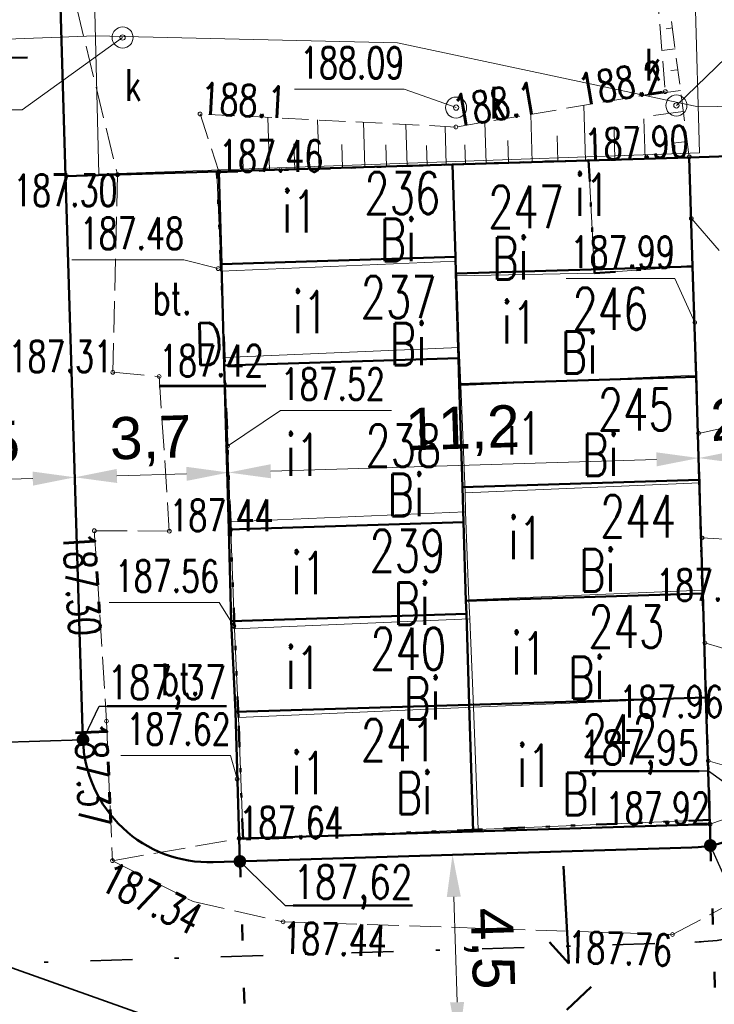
# Model space of a CAD drawing. Header units: metres. Extents: x 0 to 7425707, y -302 to 5720571.
# Tile 33 of 50: x 7425337 to 7425353, y 5720464 to 5720487. Entities that reach past the tile are written whole.
import ezdxf
from ezdxf import colors
from ezdxf.entities.mleader import LeaderData, LeaderLine
from ezdxf.enums import TextEntityAlignment as Align
from ezdxf.math import Vec2, Vec3

# ---------------------------------------------------------------- set-up
doc = ezdxf.new("R2010")
doc.units = ezdxf.units.M
doc.header["$LTSCALE"] = 0.5
doc.header["$PDMODE"] = 33
doc.header["$PDSIZE"] = 0.3
for name, pattern in [('1', [0]), ('13', [4, 1, -1, 0, -1, 0, -1]), ('1_1', [0]), ('1_12', [3, 1, -1, 0, -1]), ('1_EGBU_A', [0]), ('1_OTKJ', [2, 1.5, -0.5]), ('1_OTKU', [2, 1.5, -0.5]), ('1_OTRK', [1.75, 1.25, -0.5]), ('1_OTRKG', [1.75, 1.25, -0.5]), ('1_SUKP', [0]), ('1_SUPK', [0]), ('EGBB02', [2, 0.5, -1.5])]:
    doc.linetypes.add(name, pattern=pattern)
doc.layers.get('0').update_dxf_attribs({"color": 250, "linetype": 'CONTINUOUS', "lineweight": 100})
doc.layers.get('Defpoints').update_dxf_attribs({"linetype": 'CONTINUOUS'})
for name, color, linetype, lineweight in [('DZIALKI_L_0', 7, '1', 18), ('EGBB_E_T_0', 7, 'CONTINUOUS', 25), ('EGBB_L_0', 7, '1_EGBU_A', 50), ('granica_PD', 6, '13', 50), ('H_WJAZDY_GARAZ_T_0', 7, 'CONTINUOUS', 18), ('kraweznik', 1, '1', 50), ('nawierzchnie', 1, '1', 50), ('NUMERY_DZIALEK_T_0', 7, 'CONTINUOUS', 18), ('OTK_E_T_3', 7, 'CONTINUOUS', 0), ('OTK_L_0', 7, '1_OTKJ', 18), ('OTK_L_4', 7, '1_OTKU', 18), ('OTR_L_1', 7, '1_OTRK', 18), ('OTR_L_1_L_0', 7, '1_1', 18), ('OTR_T_0', 7, 'CONTINUOUS', 18), ('OTR_T_1', 7, 'CONTINUOUS', 18), ('SUP_E_T_1', 7, 'CONTINUOUS', 0), ('SUP_L_1', 7, '1_SUPK', 18), ('SUP_T_4', 7, 'CONTINUOUS', 18)]:
    doc.layers.add(name, color=color, linetype=linetype, lineweight=lineweight)
for name, color, linetype, lineweight, true_color in [('NUMERY_UZYTKOW_T_0', 7, 'CONTINUOUS', 18, 0x008000), ('SUKP_L_0', 7, '1_SUKP', 18, 0x803300), ('SUKR_T_0', 7, 'CONTINUOUS', 18, 0x803300)]:
    doc.layers.add(name, color=color, linetype=linetype, lineweight=lineweight, true_color=true_color)
doc.styles.add('PZT_1_500', font='arial.ttf')
doc.styles.get("Standard").update_dxf_attribs({"font": 'Simplex.SHX', "width": 0.75})
doc.dimstyles.new('PZT_1_500', dxfattribs={"dimtxt": 1, "dimasz": 1, "dimexe": 1, "dimexo": 2, "dimgap": 0.2, "dimtad": 1, "dimdec": 1, "dimzin": 1, "dimtxsty": 'PZT_1_500', "dimcen": 2.5, "dimclrd": 3, "dimclre": 3, "dimclrt": 3, "dimazin": 0, "dimtfac": 1, "dimtdec": 1, "dimtmove": 0, "dimatfit": 3, "dimfxl": 1, "dimfxlon": 1, "dimlwd": 18, "dimlwe": 18, "dimarcsym": 0})
doc.dimstyles.get("Standard").update_dxf_attribs({"dimtxt": 1, "dimasz": 1, "dimexe": 1, "dimexo": 1, "dimgap": 1, "dimtad": 1, "dimtxsty": 'Standard', "dimcen": 2.5, "dimadec": 0, "dimazin": 0, "dimtfac": 1, "dimtmove": 0, "dimatfit": 3, "dimfxl": 1, "dimarcsym": 0})

# ---------------------------------------------------------------- blocks, each defined once
blk = doc.blocks.new('1_OTRS')
at = {"linetype": 'Continuous'}
blk.add_circle((0, 0), 0.045, dxfattribs=at)
blk = doc.blocks.new('1_OTRN')
at = {"linetype": 'Continuous'}
blk.add_circle((0, 0), 0.045, dxfattribs=at)
blk = doc.blocks.new('1_SUPS')
at = {"linetype": 'Continuous'}
blk.add_circle((0, 0), 0.0625, dxfattribs=at)
blk = doc.blocks.new('1_SUPW')
at = {"linetype": 'Continuous'}
blk.add_circle((0, 0), 0.25, dxfattribs=at)
blk = doc.blocks.new('*D863')
at = {"layer": 'Defpoints', "color": 0, "linetype": 'Continuous'}
for p in [(7425372.554, 5720507.935), (7425388.546, 5720507.922), (0, 0)]:
    blk.add_point(p, dxfattribs=at)
at = {"layer": 'kraweznik', "color": 0, "linetype": '1', "lineweight": -2}
for p, q in [((7425372.617, 5720507.935), (7425385.346, 5720507.935)), ((7425385.346, 5720507.935), (7425386.946, 5720507.922)), ((7425386.946, 5720507.922), (7425388.546, 5720507.922))]:
    blk.add_line(p, q, dxfattribs=at)
at = {"layer": 'kraweznik', "color": 0, "linetype": 'Continuous', "lineweight": 18, "insert": (7425391.278, 5720507.922), "char_height": 0.8, "attachment_point": 5}
blk.add_mtext('\\A1;5720507.94', dxfattribs=at)
blk = doc.blocks.new('*D862')
at = {"layer": 'Defpoints', "color": 0, "linetype": 'Continuous'}
for p in [(7425372.559, 5720507.933), (7425372.582, 5720499.481), (0, 0)]:
    blk.add_point(p, dxfattribs=at)
at = {"layer": 'kraweznik', "color": 0, "linetype": '1', "lineweight": -2}
for p, q in [((7425372.559, 5720507.87), (7425372.559, 5720502.681)), ((7425372.559, 5720502.681), (7425372.582, 5720501.081)), ((7425372.582, 5720501.081), (7425372.582, 5720499.481))]:
    blk.add_line(p, q, dxfattribs=at)
at = {"layer": 'kraweznik', "color": 0, "linetype": 'Continuous', "lineweight": 18, "insert": (7425372.582, 5720496.776), "char_height": 0.8, "attachment_point": 5, "rotation": 90}
blk.add_mtext('\\A1;7425372.56', dxfattribs=at)
blk = doc.blocks.new('*D857')
at = {"layer": 'Defpoints', "color": 0, "linetype": 'Continuous'}
for p in [(7425346.473, 5720546.48), (7425346.452, 5720522.385), (0, 0)]:
    blk.add_point(p, dxfattribs=at)
at = {"layer": 'kraweznik', "color": 0, "linetype": '1', "lineweight": -2}
for p, q in [((7425346.473, 5720544.88), (7425346.473, 5720546.48)), ((7425346.452, 5720543.28), (7425346.473, 5720544.88)), ((7425346.452, 5720522.448), (7425346.452, 5720543.28))]:
    blk.add_line(p, q, dxfattribs=at)
at = {"layer": 'kraweznik', "color": 0, "linetype": 'Continuous', "lineweight": 18, "insert": (7425346.473, 5720549.199), "char_height": 0.8, "attachment_point": 5, "rotation": 90}
blk.add_mtext('\\A1;7425346.45', dxfattribs=at)
blk = doc.blocks.new('*D860')
at = {"layer": 'Defpoints', "color": 0, "linetype": 'Continuous'}
for p in [(7425356.387, 5720540.25), (7425356.379, 5720516.89), (0, 0)]:
    blk.add_point(p, dxfattribs=at)
at = {"layer": 'kraweznik', "color": 0, "linetype": '1', "lineweight": -2}
for p, q in [((7425356.387, 5720538.65), (7425356.387, 5720540.25)), ((7425356.379, 5720537.05), (7425356.387, 5720538.65)), ((7425356.379, 5720516.952), (7425356.379, 5720537.05))]:
    blk.add_line(p, q, dxfattribs=at)
at = {"layer": 'kraweznik', "color": 0, "linetype": 'Continuous', "lineweight": 18, "insert": (7425356.387, 5720542.969), "char_height": 0.8, "attachment_point": 5, "rotation": 90}
blk.add_mtext('\\A1;7425356.38', dxfattribs=at)
blk = doc.blocks.new('*D861')
at = {"layer": 'Defpoints', "color": 0, "linetype": 'Continuous'}
for p in [(7425356.379, 5720516.89), (7425370.755, 5720516.917), (0, 0)]:
    blk.add_point(p, dxfattribs=at)
at = {"layer": 'kraweznik', "color": 0, "linetype": '1', "lineweight": -2}
for p, q in [((7425356.441, 5720516.89), (7425367.555, 5720516.89)), ((7425367.555, 5720516.89), (7425369.155, 5720516.917)), ((7425369.155, 5720516.917), (7425370.755, 5720516.917))]:
    blk.add_line(p, q, dxfattribs=at)
at = {"layer": 'kraweznik', "color": 0, "linetype": 'Continuous', "lineweight": 18, "insert": (7425373.402, 5720516.917), "char_height": 0.8, "attachment_point": 5}
blk.add_mtext('\\A1;5720516.89', dxfattribs=at)
blk = doc.blocks.new('*D864')
at = {"layer": 'Defpoints', "color": 0, "linetype": 'Continuous'}
for p in [(7425346.452, 5720522.385), (7425363.296, 5720522.396), (0, 0)]:
    blk.add_point(p, dxfattribs=at)
at = {"layer": 'kraweznik', "color": 0, "linetype": '1', "lineweight": -2}
for p, q in [((7425346.514, 5720522.385), (7425360.096, 5720522.385)), ((7425360.096, 5720522.385), (7425361.696, 5720522.396)), ((7425361.696, 5720522.396), (7425363.296, 5720522.396))]:
    blk.add_line(p, q, dxfattribs=at)
at = {"layer": 'kraweznik', "color": 0, "linetype": 'Continuous', "lineweight": 18, "insert": (7425366, 5720522.396), "char_height": 0.8, "attachment_point": 5}
blk.add_mtext('\\A1;5720522.39', dxfattribs=at)
blk = doc.blocks.new('*D872')
at = {"layer": 'Defpoints', "color": 0, "linetype": 'Continuous'}
for p in [(7425357.967, 5720465.439), (7425376.737, 5720465.474), (0, 0)]:
    blk.add_point(p, dxfattribs=at)
at = {"layer": 'kraweznik', "color": 0, "linetype": '1', "lineweight": -2}
for p, q in [((7425358.029, 5720465.439), (7425373.537, 5720465.439)), ((7425373.537, 5720465.439), (7425375.137, 5720465.474)), ((7425375.137, 5720465.474), (7425376.737, 5720465.474))]:
    blk.add_line(p, q, dxfattribs=at)
at = {"layer": 'kraweznik', "color": 0, "linetype": 'Continuous', "lineweight": 18, "insert": (7425379.47, 5720465.474), "char_height": 0.8, "attachment_point": 5}
blk.add_mtext('\\A1;5720465.44', dxfattribs=at)
blk = doc.blocks.new('*D873')
at = {"layer": 'Defpoints', "color": 0, "linetype": 'Continuous'}
for p in [(7425357.967, 5720465.439), (7425357.974, 5720452.683), (0, 0)]:
    blk.add_point(p, dxfattribs=at)
at = {"layer": 'kraweznik', "color": 0, "linetype": '1', "lineweight": -2}
for p, q in [((7425357.967, 5720465.376), (7425357.967, 5720455.883)), ((7425357.967, 5720455.883), (7425357.974, 5720454.283)), ((7425357.974, 5720454.283), (7425357.974, 5720452.683))]:
    blk.add_line(p, q, dxfattribs=at)
at = {"layer": 'kraweznik', "color": 0, "linetype": 'Continuous', "lineweight": 18, "insert": (7425357.974, 5720449.964), "char_height": 0.8, "attachment_point": 5, "rotation": 90}
blk.add_mtext('\\A1;7425357.97', dxfattribs=at)
blk = doc.blocks.new('_Dot')
at = {"color": 0, "linetype": 'ByBlock', "lineweight": -2, "transparency": 16777216}
blk.add_line((-0.5, 0), (-1, 0), dxfattribs=at)
at = {"color": 0, "linetype": 'ByBlock', "transparency": 16777216, "const_width": 0.5}
blk.add_lwpolyline([(-0.25, 0, 1), (0.25, 0, 1)], format="xyb", close=True, dxfattribs=at)
blk = doc.blocks.new('*D936')
at = {"layer": 'Defpoints', "color": 0, "linetype": 'Continuous'}
for p in [(7425346.971, 5720467.351), (7425347.11, 5720462.853), (7425347.11, 5720462.853)]:
    blk.add_point(p, dxfattribs=at)
at = {"layer": 'kraweznik', "color": 3, "linetype": 'Continuous', "lineweight": 18}
for p, q in [((7425348.97, 5720467.412), (7425347.971, 5720467.381)), ((7425347.002, 5720466.351), (7425347.079, 5720463.852)), ((7425349.109, 5720462.914), (7425348.109, 5720462.884))]:
    blk.add_line(p, q, dxfattribs=at)
at = {"layer": 'kraweznik', "color": 3, "linetype": 'Continuous'}
for points in [[(7425347.168, 5720466.356), (7425346.835, 5720466.346), (7425346.971, 5720467.351)], [(7425346.912, 5720463.847), (7425347.246, 5720463.857), (7425347.11, 5720462.853)]]:
    blk.add_solid(points, dxfattribs=at)
at = {"layer": 'kraweznik', "color": 3, "linetype": 'Continuous', "insert": (7425347.839, 5720465.126), "char_height": 1, "attachment_point": 5, "rotation": 271.7678, "style": 'PZT_1_500'}
blk.add_mtext('4,5', dxfattribs=at)
blk = doc.blocks.new('*D939')
at = {"layer": 'Defpoints', "color": 0, "linetype": 'Continuous'}
for p in [(7425333.511, 5720476.17), (7425338.009, 5720476.308), (7425338.009, 5720476.308)]:
    blk.add_point(p, dxfattribs=at)
at = {"layer": 'kraweznik', "color": 3, "linetype": 'Continuous', "lineweight": 18}
for p, q in [((7425334.51, 5720476.2), (7425337.009, 5720476.278)), ((7425338.071, 5720474.309), (7425338.04, 5720475.309)), ((7425333.573, 5720474.171), (7425333.542, 5720475.17))]:
    blk.add_line(p, q, dxfattribs=at)
at = {"layer": 'kraweznik', "color": 3, "linetype": 'Continuous'}
for points in [[(7425337.014, 5720476.111), (7425337.004, 5720476.444), (7425338.009, 5720476.308)], [(7425334.505, 5720476.367), (7425334.516, 5720476.034), (7425333.511, 5720476.17)]]:
    blk.add_solid(points, dxfattribs=at)
at = {"layer": 'kraweznik', "color": 3, "linetype": 'Continuous', "insert": (7425335.735, 5720477.037), "char_height": 1, "attachment_point": 5, "rotation": 1.7678, "style": 'PZT_1_500'}
blk.add_mtext('4,5', dxfattribs=at)
blk = doc.blocks.new('*D940')
at = {"layer": 'Defpoints', "color": 0, "linetype": 'Continuous'}
for p in [(7425341.658, 5720476.421), (7425341.658, 5720476.413), (7425338.009, 5720476.308)]:
    blk.add_point(p, dxfattribs=at)
at = {"layer": 'kraweznik', "color": 3, "linetype": 'Continuous', "lineweight": 18}
for p, q in [((7425341.658, 5720476.421), (7425341.627, 5720477.421)), ((7425339.008, 5720476.339), (7425340.658, 5720476.39)), ((7425338.071, 5720474.309), (7425338.04, 5720475.309))]:
    blk.add_line(p, q, dxfattribs=at)
at = {"layer": 'kraweznik', "color": 3, "linetype": 'Continuous'}
for points in [[(7425339.003, 5720476.506), (7425339.013, 5720476.173), (7425338.009, 5720476.308)], [(7425340.664, 5720476.224), (7425340.653, 5720476.557), (7425341.658, 5720476.421)]]:
    blk.add_solid(points, dxfattribs=at)
at = {"layer": 'kraweznik', "color": 3, "linetype": 'Continuous', "insert": (7425339.809, 5720477.165), "char_height": 1, "attachment_point": 5, "rotation": 1.7678, "style": 'PZT_1_500'}
blk.add_mtext('3,7', dxfattribs=at)
blk = doc.blocks.new('*D941')
at = {"layer": 'Defpoints', "color": 0, "linetype": 'Continuous'}
for p in [(7425352.812, 5720476.765), (7425352.812, 5720476.763), (7425341.658, 5720476.413)]:
    blk.add_point(p, dxfattribs=at)
at = {"layer": 'kraweznik', "color": 3, "linetype": 'Continuous', "lineweight": 18}
for p, q in [((7425352.812, 5720476.765), (7425352.781, 5720477.765)), ((7425341.658, 5720476.421), (7425341.627, 5720477.421)), ((7425342.658, 5720476.452), (7425351.812, 5720476.734))]:
    blk.add_line(p, q, dxfattribs=at)
at = {"layer": 'kraweznik', "color": 3, "linetype": 'Continuous'}
for points in [[(7425351.817, 5720476.568), (7425351.807, 5720476.901), (7425352.812, 5720476.765)], [(7425342.652, 5720476.618), (7425342.663, 5720476.285), (7425341.658, 5720476.421)]]:
    blk.add_solid(points, dxfattribs=at)
at = {"layer": 'kraweznik', "color": 3, "linetype": 'Continuous', "insert": (7425347.21, 5720477.394), "char_height": 1, "attachment_point": 5, "rotation": 1.7678, "style": 'PZT_1_500'}
blk.add_mtext('11,2', dxfattribs=at)
blk = doc.blocks.new('*D942')
at = {"layer": 'Defpoints', "color": 0, "linetype": 'Continuous'}
for p in [(7425352.812, 5720476.763), (7425355.364, 5720476.844), (7425355.364, 5720476.841)]:
    blk.add_point(p, dxfattribs=at)
at = {"layer": 'kraweznik', "color": 3, "linetype": 'Continuous', "lineweight": 18}
for p, q in [((7425355.364, 5720476.844), (7425355.333, 5720477.844)), ((7425352.812, 5720476.765), (7425352.781, 5720477.765)), ((7425353.811, 5720476.796), (7425354.364, 5720476.813))]:
    blk.add_line(p, q, dxfattribs=at)
at = {"layer": 'kraweznik', "color": 3, "linetype": 'Continuous'}
for points in [[(7425353.806, 5720476.963), (7425353.816, 5720476.63), (7425352.812, 5720476.765)], [(7425354.369, 5720476.647), (7425354.359, 5720476.98), (7425355.364, 5720476.844)]]:
    blk.add_solid(points, dxfattribs=at)
at = {"layer": 'kraweznik', "color": 3, "linetype": 'Continuous', "insert": (7425354.063, 5720477.605), "char_height": 1, "attachment_point": 5, "rotation": 1.7678, "style": 'PZT_1_500'}
blk.add_mtext('2,6', dxfattribs=at)
blk = doc.blocks.new('*D1088')
at = {"layer": 'Defpoints', "color": 0, "linetype": 'Continuous'}
for p in [(7425420.151, 5720542.229), (7425416.228, 5720541.21), (1199865.73, 924384.672)]:
    blk.add_point(p, dxfattribs=at)
at = {"layer": 'kraweznik', "color": 0, "linetype": '1', "lineweight": -2}
for p, q in [((7425417.828, 5720541.21), (7425418.551, 5720542.229)), ((7425418.551, 5720542.229), (7425420.151, 5720542.229)), ((7425416.29, 5720541.21), (7425417.828, 5720541.21))]:
    blk.add_line(p, q, dxfattribs=at)
at = {"layer": 'kraweznik', "color": 0, "linetype": 'Continuous', "lineweight": 18, "insert": (7425422.441, 5720542.229), "char_height": 0.8, "attachment_point": 5}
blk.add_mtext('\\A1;\\A1;00000000', dxfattribs=at)

msp = doc.modelspace()

# ---------------------------------------------------------------- linework, layer by layer
at = {"layer": 'DZIALKI_L_0', "linetype": '1'}
for p, q in [((7425346.96, 5720483.73), (7425341.38, 5720483.55)), ((7425350.2, 5720483.83), (7425346.96, 5720483.73)), ((7425347.06, 5720481.44), (7425346.96, 5720483.73)), ((7425350.34, 5720481.15), (7425350.2, 5720483.83)), ((7425341.38, 5720483.55), (7425341.48, 5720481.2)), ((7425341.48, 5720481.2), (7425347.06, 5720481.44)), ((7425347.06, 5720481.44), (7425347.07, 5720481.09)), ((7425352.67, 5720481.32), (7425350.34, 5720481.15)), ((7425352.75, 5720478.73), (7425352.67, 5720481.32)), ((7425341.48, 5720481.2), (7425341.56, 5720479.15)), ((7425347.07, 5720481.09), (7425350.34, 5720481.15)), ((7425347.13, 5720479.39), (7425347.07, 5720481.09)), ((7425347.13, 5720479.39), (7425341.56, 5720479.15)), ((7425347.17, 5720478.49), (7425347.13, 5720479.39)), ((7425341.56, 5720479.15), (7425341.7, 5720475.25)), ((7425352.75, 5720478.73), (7425347.17, 5720478.49)), ((7425352.83, 5720476.18), (7425352.75, 5720478.73)), ((7425347.27, 5720475.94), (7425347.17, 5720478.49)), ((7425352.83, 5720476.18), (7425347.27, 5720475.94)), ((7425352.9, 5720473.63), (7425352.83, 5720476.18)), ((7425347.27, 5720475.94), (7425347.28, 5720475.49)), ((7425347.28, 5720475.49), (7425341.7, 5720475.25)), ((7425347.36, 5720473.4), (7425347.28, 5720475.49)), ((7425341.7, 5720475.25), (7425341.8, 5720472.71)), ((7425352.9, 5720473.63), (7425347.36, 5720473.4)), ((7425352.99, 5720471.08), (7425352.9, 5720473.63)), ((7425347.38, 5720472.95), (7425347.36, 5720473.4)), ((7425347.38, 5720472.95), (7425341.8, 5720472.71)), ((7425347.47, 5720470.85), (7425347.38, 5720472.95)), ((7425341.8, 5720472.71), (7425341.89, 5720470.61)), ((7425347.47, 5720470.85), (7425352.99, 5720471.08)), ((7425353.08, 5720468.18), (7425352.99, 5720471.08)), ((7425341.89, 5720470.61), (7425347.47, 5720470.85)), ((7425347.58, 5720467.95), (7425347.47, 5720470.85)), ((7425341.89, 5720470.61), (7425342, 5720467.71)), ((7425347.58, 5720467.95), (7425353.08, 5720468.18)), ((7425342, 5720467.71), (7425347.58, 5720467.95))]:
    msp.add_line(p, q, dxfattribs=at)
at = {"layer": 'EGBB_L_0', "linetype": '1_EGBU_A'}
for p, q in [((7425352.59, 5720483.9), (7425346.97, 5720483.73)), ((7425352.67, 5720481.31), (7425352.59, 5720483.9)), ((7425346.97, 5720483.73), (7425341.429, 5720483.562)), ((7425346.97, 5720483.73), (7425347.038, 5720481.541)), ((7425341.429, 5720483.562), (7425341.489, 5720481.369)), ((7425341.489, 5720481.369), (7425347.038, 5720481.541)), ((7425347.038, 5720481.541), (7425347.05, 5720481.14)), ((7425341.489, 5720481.369), (7425341.554, 5720478.963)), ((7425347.05, 5720481.14), (7425352.67, 5720481.31)), ((7425352.751, 5720478.692), (7425352.67, 5720481.31)), ((7425347.112, 5720479.135), (7425347.05, 5720481.14)), ((7425341.554, 5720478.963), (7425347.112, 5720479.135)), ((7425341.554, 5720478.963), (7425341.659, 5720475.07)), ((7425347.131, 5720478.518), (7425347.112, 5720479.135)), ((7425352.751, 5720478.692), (7425347.131, 5720478.518)), ((7425347.207, 5720476.072), (7425347.131, 5720478.518)), ((7425352.826, 5720476.245), (7425352.751, 5720478.692)), ((7425352.826, 5720476.245), (7425347.207, 5720476.072)), ((7425352.91, 5720473.55), (7425352.826, 5720476.245)), ((7425347.232, 5720475.243), (7425347.207, 5720476.072)), ((7425341.659, 5720475.07), (7425347.232, 5720475.243)), ((7425347.29, 5720473.376), (7425347.232, 5720475.243)), ((7425341.659, 5720475.07), (7425341.718, 5720472.897)), ((7425352.91, 5720473.55), (7425347.29, 5720473.376)), ((7425347.299, 5720473.07), (7425347.29, 5720473.376)), ((7425352.986, 5720471.087), (7425352.91, 5720473.55)), ((7425341.718, 5720472.897), (7425347.299, 5720473.07)), ((7425341.718, 5720472.897), (7425341.817, 5720470.742)), ((7425347.366, 5720470.913), (7425347.299, 5720473.07)), ((7425352.986, 5720471.087), (7425347.366, 5720470.913)), ((7425353.079, 5720468.077), (7425352.986, 5720471.087)), ((7425341.817, 5720470.742), (7425347.366, 5720470.913)), ((7425347.459, 5720467.904), (7425347.366, 5720470.913)), ((7425341.817, 5720470.742), (7425341.908, 5720467.736)), ((7425347.459, 5720467.904), (7425353.079, 5720468.077)), ((7425341.908, 5720467.736), (7425347.459, 5720467.904))]:
    msp.add_line(p, q, dxfattribs=at)
at = {"layer": 'granica_PD'}
msp.add_lwpolyline([(7425341.38, 5720483.55), (7425346.96, 5720483.73), (7425350.2, 5720483.83), (7425350.34, 5720481.15), (7425352.67, 5720481.32), (7425352.75, 5720478.73), (7425352.83, 5720476.18), (7425352.9, 5720473.63), (7425352.99, 5720471.08), (7425353.08, 5720468.18), (7425347.58, 5720467.95), (7425342, 5720467.71), (7425341.89, 5720470.61), (7425341.8, 5720472.71), (7425341.7, 5720475.25), (7425341.56, 5720479.15), (7425341.48, 5720481.2)], close=True, dxfattribs=at)
at = {"layer": 'H_WJAZDY_GARAZ_T_0', "linetype": 'Continuous'}
for p, q in [((7425352.64, 5720482.45), (7425353.3, 5720481.689)), ((7425337.938, 5720481.47), (7425340.598, 5720481.47)), ((7425341.41, 5720481.26), (7425340.598, 5720481.47)), ((7425349.668, 5720481.025), (7425352.247, 5720481.025)), ((7425352.72, 5720479.98), (7425352.247, 5720481.025)), ((7425341.63, 5720477.05), (7425342.891, 5720477.895)), ((7425342.891, 5720477.895), (7425345.524, 5720477.895)), ((7425352.81, 5720477.35), (7425354.484, 5720477.725)), ((7425352.89, 5720474.87), (7425354.589, 5720474.777)), ((7425338.825, 5720473.339), (7425341.431, 5720473.339)), ((7425341.78, 5720472.78), (7425341.431, 5720473.339)), ((7425352.96, 5720472.38), (7425354.745, 5720471.846)), ((7425339.099, 5720469.707), (7425341.705, 5720469.707)), ((7425341.86, 5720469.15), (7425341.705, 5720469.707)), ((7425353.04, 5720469.58), (7425353.985, 5720469.313))]:
    msp.add_line(p, q, dxfattribs=at)
at = {"layer": 'kraweznik', "linetype": 'Continuous'}
for p, q in [((7425337.788, 5720483.45), (7425337.599, 5720489.6)), ((7425352.59, 5720483.9), (7425355.144, 5720483.979)), ((7425341.429, 5720483.562), (7425337.788, 5720483.45))]:
    msp.add_line(p, q, dxfattribs=at)
at = {"layer": 'kraweznik', "color": 4, "linetype": 'Continuous'}
for p, q in [((7425338.201, 5720470.081), (7425337.788, 5720483.45)), ((7425353.074, 5720468.18), (7425353.094, 5720467.573)), ((7425352.65, 5720467.526), (7425341.292, 5720467.175)), ((7425341.908, 5720467.736), (7425341.925, 5720467.195))]:
    msp.add_line(p, q, dxfattribs=at)
at = {"layer": 'kraweznik', "color": 150, "linetype": 'Continuous', "lineweight": 35, "true_color": 0x2495ff}
for p, q in [((7425333.703, 5720469.943), (7425338.201, 5720470.081)), ((7425330.398, 5720466.839), (7425342.066, 5720462.697))]:
    msp.add_line(p, q, dxfattribs=at)
at = {"layer": 'kraweznik', "color": 5, "linetype": 'EGBB02', "ltscale": 1.5}
for p, q in [((7425353.09, 5720467.572), (7425353.309, 5720460.641)), ((7425341.929, 5720467.195), (7425342.142, 5720460.29))]:
    msp.add_line(p, q, dxfattribs=at)
at = {"layer": 'kraweznik', "color": 150, "linetype": 'Continuous', "true_color": 0x2495ff}
for p, q in [((7425349.605, 5720467.08), (7425349.729, 5720464.769)), ((7425349.729, 5720464.769), (7425349.27, 5720465.275)), ((7425349.686, 5720463.673), (7425350.262, 5720464.216))]:
    msp.add_line(p, q, dxfattribs=at)
at = {"layer": 'kraweznik', "linetype": '1_12', "lineweight": 35, "ltscale": 2}
msp.add_line((7425357.967, 5720465.439), (7425312.536, 5720464.037), dxfattribs=at)
at = {"layer": 'kraweznik', "color": 150, "linetype": 'Continuous', "true_color": 0x2495ff, "flags": 128}
msp.add_lwpolyline([(7425336.881, 5720486.269), (7425334.385, 5720486.256), (7425335.063, 5720485.8)], dxfattribs=at)
at = {"layer": 'kraweznik', "color": 4, "linetype": 'Continuous'}
for centre, radius, start, end in [((7425352.557, 5720470.524), 3, 271.7678, 1.7678), ((7425341.2, 5720470.174), 3, 181.7678, 271.7678), ((7425352.557, 5720470.524), 7.5, 271.7678, 305.7368)]:
    msp.add_arc(centre, radius, start, end, dxfattribs=at)
at = {"layer": 'kraweznik', "linetype": '1_12', "lineweight": 35, "ltscale": 2}
msp.add_arc((7425352.557, 5720470.524), 5.25, 271.7678, 1.7678, dxfattribs=at)
at = {"layer": 'nawierzchnie', "color": 3, "linetype": '1', "lineweight": 60}
msp.add_line((7425342.544, 5720478.475), (7425340.011, 5720478.472), dxfattribs=at)
at = {"layer": 'OTK_L_0', "linetype": '1_OTKJ'}
for p, q in [((7425337.56, 5720489.45), (7425339.02, 5720483.49)), ((7425339.02, 5720483.49), (7425338.91, 5720478.8)), ((7425338.91, 5720478.8), (7425340.01, 5720478.7)), ((7425340.01, 5720478.7), (7425340.25, 5720475.03)), ((7425340.25, 5720475.03), (7425338.47, 5720475.04)), ((7425338.47, 5720475.04), (7425338.76, 5720470.52)), ((7425338.76, 5720470.52), (7425338.9, 5720467.21)), ((7425338.9, 5720467.21), (7425340.82, 5720466.24)), ((7425340.82, 5720466.24), (7425342.95, 5720465.76)), ((7425352.19, 5720465.46), (7425353.68, 5720466.25)), ((7425342.95, 5720465.76), (7425352.19, 5720465.46))]:
    msp.add_line(p, q, dxfattribs=at)
at = {"layer": 'OTK_L_4', "linetype": '1_OTKU'}
for p, q in [((7425353.46, 5720483.92), (7425352.59, 5720483.9)), ((7425352.59, 5720483.9), (7425352.67, 5720481.31)), ((7425339.02, 5720483.49), (7425338.91, 5720478.8)), ((7425341.429, 5720483.562), (7425339.02, 5720483.49)), ((7425341.489, 5720481.369), (7425341.429, 5720483.562)), ((7425341.554, 5720478.963), (7425341.489, 5720481.369)), ((7425352.67, 5720481.31), (7425352.751, 5720478.692)), ((7425341.659, 5720475.07), (7425341.554, 5720478.963)), ((7425338.91, 5720478.8), (7425340.01, 5720478.7)), ((7425340.01, 5720478.7), (7425340.25, 5720475.03)), ((7425352.751, 5720478.692), (7425352.826, 5720476.245)), ((7425352.826, 5720476.245), (7425352.91, 5720473.55)), ((7425340.25, 5720475.03), (7425338.47, 5720475.04)), ((7425338.47, 5720475.04), (7425338.76, 5720470.52)), ((7425341.718, 5720472.897), (7425341.659, 5720475.07)), ((7425352.91, 5720473.55), (7425353.079, 5720468.077)), ((7425341.817, 5720470.742), (7425341.718, 5720472.897)), ((7425341.908, 5720467.736), (7425341.817, 5720470.742)), ((7425338.76, 5720470.52), (7425338.9, 5720467.21)), ((7425353.079, 5720468.077), (7425353.38, 5720468.18)), ((7425338.9, 5720467.21), (7425341.908, 5720467.736))]:
    msp.add_line(p, q, dxfattribs=at)
at = {"layer": 'OTR_L_1', "linetype": '1_OTRKG'}
for p, q in [((7425352.59, 5720483.9), (7425351.794, 5720489.97)), ((7425346.97, 5720483.73), (7425352.59, 5720483.9)), ((7425341.429, 5720483.562), (7425346.97, 5720483.73))]:
    msp.add_line(p, q, dxfattribs=at)
at = {"layer": 'OTR_L_1', "linetype": '1_OTRK'}
for p, q in [((7425351.82, 5720487.93), (7425352.02, 5720485.46)), ((7425352.02, 5720485.46), (7425347.05, 5720484.62)), ((7425347.05, 5720484.62), (7425340.98, 5720484.93)), ((7425340.98, 5720484.93), (7425341.429, 5720483.562))]:
    msp.add_line(p, q, dxfattribs=at)
at = {"layer": 'OTR_L_1_L_0', "linetype": '1_1'}
for p, q in [((7425352.188, 5720486.971), (7425352.044, 5720486.952)), ((7425352.253, 5720486.475), (7425351.941, 5720486.434)), ((7425352.317, 5720485.979), (7425352.149, 5720485.957)), ((7425352.382, 5720485.484), (7425351.391, 5720485.354)), ((7425350.125, 5720483.825), (7425350.085, 5720485.133)), ((7425342.627, 5720483.599), (7425342.59, 5720484.848)), ((7425348.863, 5720483.787), (7425348.828, 5720484.921)), ((7425351.542, 5720483.868), (7425351.513, 5720484.816)), ((7425352.447, 5720484.988), (7425351.738, 5720484.895)), ((7425343.804, 5720483.634), (7425343.769, 5720484.788)), ((7425344.891, 5720483.667), (7425344.858, 5720484.732)), ((7425345.894, 5720483.697), (7425345.864, 5720484.681)), ((7425346.82, 5720483.725), (7425346.793, 5720484.633)), ((7425347.768, 5720483.754), (7425347.739, 5720484.736)), ((7425349.471, 5720483.806), (7425349.453, 5720484.414)), ((7425350.827, 5720483.847), (7425350.806, 5720484.549)), ((7425342.003, 5720483.58), (7425341.983, 5720484.23)), ((7425343.228, 5720483.617), (7425343.209, 5720484.217)), ((7425344.358, 5720483.651), (7425344.342, 5720484.205)), ((7425345.402, 5720483.683), (7425345.387, 5720484.194)), ((7425346.366, 5720483.712), (7425346.352, 5720484.184)), ((7425347.277, 5720483.739), (7425347.263, 5720484.197)), ((7425348.296, 5720483.77), (7425348.28, 5720484.298)), ((7425352.54, 5720484.279), (7425352.198, 5720484.234)), ((7425352.257, 5720483.89), (7425352.248, 5720484.191))]:
    msp.add_line(p, q, dxfattribs=at)
at = {"layer": 'SUKP_L_0', "linetype": '1_SUKP'}
for p, q in [((7425292.986, 5720485.057), (7425338.497, 5720486.784)), ((7425338.497, 5720486.784), (7425345.669, 5720486.62)), ((7425345.669, 5720486.62), (7425352.803, 5720485.102)), ((7425352.803, 5720485.102), (7425359.091, 5720485.189))]:
    msp.add_line(p, q, dxfattribs=at)
at = {"layer": 'SUKR_T_0', "linetype": 'Continuous', "lineweight": 0}
for p, q in [((7425352.284, 5720485.131), (7425355.225, 5720487.975)), ((7425339.142, 5720486.744), (7425336.755, 5720485.024)), ((7425343.221, 5720485.517), (7425345.827, 5720485.517)), ((7425347.056, 5720485.081), (7425345.827, 5720485.517)), ((7425334.095, 5720485.024), (7425336.755, 5720485.024))]:
    msp.add_line(p, q, dxfattribs=at)
at = {"layer": 'SUP_L_1', "linetype": '1_SUPK'}
for p, q in [((7425352.833, 5720484.01), (7425352.669, 5720489.982)), ((7425338.423, 5720489.66), (7425338.581, 5720483.497)), ((7425338.581, 5720483.497), (7425352.833, 5720484.01))]:
    msp.add_line(p, q, dxfattribs=at)

# ---------------------------------------------------------------- block references
at = {"layer": 'H_WJAZDY_GARAZ_T_0'}
for p in [(7425352.64, 5720482.45), (7425341.41, 5720481.26), (7425352.72, 5720479.98), (7425352.81, 5720477.35), (7425341.63, 5720477.05), (7425352.89, 5720474.87), (7425341.78, 5720472.78), (7425352.96, 5720472.38), (7425353.04, 5720469.58), (7425341.86, 5720469.15)]:
    msp.add_blockref('1_OTRS', p, dxfattribs=at)
at = {"layer": 'OTR_T_0'}
for p in [(7425352.59, 5720483.91), (7425339.02, 5720483.49), (7425341.43, 5720483.56), (7425338.91, 5720478.8), (7425340.01, 5720478.7), (7425338.47, 5720475.04), (7425340.25, 5720475.03), (7425338.76, 5720470.52), (7425353.08, 5720468.08), (7425341.91, 5720467.74), (7425338.9, 5720467.21), (7425342.95, 5720465.76), (7425352.19, 5720465.46)]:
    msp.add_blockref('1_OTRS', p, dxfattribs=at)
at = {"layer": 'OTR_T_1'}
for p in [(7425352.02, 5720485.46), (7425340.98, 5720484.93), (7425347.05, 5720484.62)]:
    msp.add_blockref('1_OTRN', p, dxfattribs=at)
at = {"layer": 'SUKR_T_0'}
for p in [(7425339.142, 5720486.744), (7425347.056, 5720485.081), (7425352.284, 5720485.131)]:
    msp.add_blockref('1_SUPS', p, dxfattribs=at)
at = {"layer": 'SUP_T_4'}
for p in [(7425339.142, 5720486.744), (7425347.056, 5720485.081), (7425352.284, 5720485.131)]:
    msp.add_blockref('1_SUPW', p, dxfattribs=at)

# ---------------------------------------------------------------- texts
at = {"layer": 'EGBB_E_T_0', "width": 0.7}
for p in [(7425350.29, 5720483.036), (7425343.349, 5720482.637), (7425343.599, 5720480.25), (7425348.564, 5720480.007), (7425348.682, 5720477.376), (7425343.432, 5720476.865), (7425348.715, 5720474.892), (7425343.571, 5720474.062), (7425348.791, 5720472.154), (7425343.432, 5720471.814), (7425348.925, 5720469.49), (7425343.571, 5720469.316)]:
    msp.add_text('i1', height=1, dxfattribs=at).set_placement(p, align=Align.MIDDLE)
at = {"layer": 'H_WJAZDY_GARAZ_T_0', "width": 0.7}
for s, p in [('187.48', (7425340.598, 5720482.47)), ('187.56', (7425341.431, 5720474.339)), ('187.62', (7425341.705, 5720470.707))]:
    msp.add_text(s, height=0.75, dxfattribs=at).set_placement(p, align=Align.TOP_RIGHT)
msp.add_text('187.99', height=0.75, dxfattribs=at).set_placement((7425352.247, 5720481.275), align=Align.RIGHT)
msp.add_text('187.52', height=0.75, dxfattribs=at).set_placement((7425342.891, 5720478.895), align=Align.TOP_LEFT)
at = {"layer": 'nawierzchnie', "linetype": 'Continuous', "insert": (7425340.84, 5720479.966), "char_height": 1, "width": 2.72593, "attachment_point": 1, "rotation": 1.1874}
msp.add_mtext('{\\C3;D}', dxfattribs=at)
at = {"layer": 'NUMERY_DZIALEK_T_0', "width": 0.7}
for s, p in [('236', (7425344.878, 5720483.549)), ('247', (7425347.818, 5720483.221)), ('237', (7425344.792, 5720481.083)), ('246', (7425349.819, 5720480.807)), ('245', (7425350.421, 5720478.415)), ('238', (7425344.903, 5720477.558)), ('244', (7425350.473, 5720475.883)), ('239', (7425345.002, 5720475.064)), ('243', (7425350.195, 5720473.264)), ('240', (7425345.02, 5720472.74)), ('241', (7425344.794, 5720470.572)), ('242', (7425350.039, 5720470.679))]:
    msp.add_text(s, height=1, dxfattribs=at).set_placement(p, align=Align.TOP_LEFT)
at = {"layer": 'NUMERY_UZYTKOW_T_0', "width": 0.7}
for p in [(7425345.242, 5720482.439), (7425347.909, 5720482.005), (7425345.485, 5720479.969), (7425349.54, 5720479.768), (7425350.043, 5720477.339), (7425345.429, 5720476.389), (7425349.973, 5720474.599), (7425345.568, 5720473.808), (7425349.713, 5720472.049), (7425345.818, 5720471.56), (7425345.623, 5720469.313), (7425349.574, 5720469.292)]:
    msp.add_text('Bi', height=1, dxfattribs=at).set_placement(p, align=Align.TOP_LEFT)
at = {"layer": 'OTK_E_T_3', "lineweight": 9, "width": 0.7}
for p in [(7425340.315, 5720480.55), (7425340.515, 5720471.511)]:
    msp.add_text('bt.', height=0.75, dxfattribs=at).set_placement(p, align=Align.MIDDLE)
at = {"layer": 'OTR_T_0', "lineweight": 9, "width": 0.7}
msp.add_text('187.90', height=0.75, rotation=1.9887, dxfattribs=at).set_placement((7425352.59, 5720483.91), align=Align.RIGHT)
for s, p in [('187.46', (7425341.43, 5720483.56)), ('187.42', (7425340.01, 5720478.7)), ('187.44', (7425340.25, 5720475.03)), ('187.64', (7425341.91, 5720467.74))]:
    msp.add_text(s, height=0.75, dxfattribs=at).set_placement(p)
for s, p in [('187.30', (7425339.02, 5720483.49)), ('187.96', (7425353.4, 5720471.36))]:
    msp.add_text(s, height=0.75, dxfattribs=at).set_placement(p, align=Align.TOP_RIGHT)
for s, p in [('187.31', (7425338.91, 5720478.8)), ('187.91', (7425354.28, 5720473.38)), ('187.92', (7425353.08, 5720468.08))]:
    msp.add_text(s, height=0.75, dxfattribs=at).set_placement(p, align=Align.RIGHT)
for s, rotation, p in [('187.30', 273.671, (7425338.47, 5720475.04)), ('187.37', 272.4219, (7425338.76, 5720470.52)), ('187.34', 333.1967, (7425338.9, 5720467.21)), ('187.44', 358.1404, (7425342.95, 5720465.76))]:
    msp.add_text(s, height=0.75, rotation=rotation, dxfattribs=at).set_placement(p, align=Align.TOP_LEFT)
msp.add_text('187.76', height=0.75, rotation=358.1404, dxfattribs=at).set_placement((7425352.19, 5720465.46), align=Align.TOP_RIGHT)
at = {"layer": 'OTR_T_1', "lineweight": 9, "width": 0.7}
msp.add_text('188.2', height=0.75, rotation=9.5931, dxfattribs=at).set_placement((7425352.02, 5720485.46), align=Align.RIGHT)
for rotation, p in [(357.0764, (7425340.98, 5720484.93)), (9.5931, (7425347.05, 5720484.62))]:
    msp.add_text('188.1', height=0.75, rotation=rotation, dxfattribs=at).set_placement(p)
at = {"layer": 'SUKR_T_0', "lineweight": 9, "width": 0.7}
msp.add_text('188.09', height=0.75, dxfattribs=at).set_placement((7425345.827, 5720485.767), align=Align.RIGHT)
at = {"layer": 'SUP_E_T_1', "lineweight": 9, "width": 0.7}
msp.add_text('k', height=0.75, dxfattribs=at).set_placement((7425351.732, 5720485.723), align=Align.CENTER)
msp.add_text('k', height=0.75, dxfattribs=at).set_placement((7425339.203, 5720485.99), align=Align.TOP_LEFT)
msp.add_text('k', height=0.75, dxfattribs=at).set_placement((7425347.861, 5720485.2), align=Align.MIDDLE_LEFT)

# ---------------------------------------------------------------- dimensions: what is measured, and where the dimension line sits
at = {"layer": 'kraweznik', "color": 1, "linetype": '1', "lineweight": 18}
for feature_location, offset, dtype, picture, middle in [((7425346.451970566, 5720522.385237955), (0.021037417, 24.094936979), 1, '*D857', (7425346.473007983, 5720549.198746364)), ((7425356.378823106, 5720516.889921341), (0.008152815, 23.360047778), 1, '*D860', (7425356.386975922, 5720542.968540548)), ((7425346.451970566, 5720522.385237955), (16.843906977, 0.010688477), 0, '*D864', (7425366.000163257, 5720522.395926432)), ((7425356.378823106, 5720516.889921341), (14.375728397, 0.026953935), 0, '*D861', (7425373.40169436, 5720516.916875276)), ((7425372.554372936, 5720507.935444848), (15.991205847, -0.013239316), 0, '*D863', (7425391.278435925, 5720507.922205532)), ((7425372.559194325, 5720507.932775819), (0.022867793, -8.452183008), 1, '*D862', (7425372.582062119, 5720496.776307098)), ((7425357.966834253, 5720465.438905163), (18.770397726, 0.035033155), 0, '*D872', (7425379.470089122, 5720465.473938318)), ((7425357.966834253, 5720465.438905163), (0.007106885, -12.755898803), 1, '*D873', (7425357.973941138, 5720449.964434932))]:
    dim = msp.add_ordinate_dim(feature_location=feature_location, offset=offset, dtype=dtype, origin=(0, 0), dimstyle='Standard', override={"dimtxt": 0.8, "dimasz": 0.8, "dimexe": 0.5, "dimexo": 0.0625, "dimgap": 0.09, "dimtad": 0, "dimzin": 0, "dimdsep": 46, "dimtxsty": 'Standard', "dimcen": 0.09, "dimtdec": 4, "dimtofl": 0, "dimtolj": 1, "dimtzin": 0}, dxfattribs=at)
    dim.commit()
    dim.dimension.update_dxf_attribs({"geometry": picture, "text_midpoint": middle})
dim = msp.add_ordinate_dim(feature_location=(7425416.228, 5720541.21), offset=(3.923, 1.018), dtype=0, origin=(1199865.73, 924384.672), text='\\A1;00000000', dimstyle='Standard', override={"dimtxt": 0.8, "dimasz": 0.8, "dimexe": 0.5, "dimexo": 0.0625, "dimgap": 0.09, "dimtad": 0, "dimzin": 0, "dimdsep": 46, "dimtxsty": 'Standard', "dimcen": 0.09, "dimtdec": 4, "dimtofl": 0, "dimtolj": 1, "dimtzin": 0}, dxfattribs=at)
dim.commit()
dim.dimension.update_dxf_attribs({"geometry": '*D1088', "text_midpoint": (7425422.441, 5720542.229)})
at = {"layer": 'kraweznik', "linetype": 'Continuous'}
for base, p1, p2, picture, middle in [((7425355.364, 5720476.844), (7425352.812, 5720476.763), (7425355.364, 5720476.841), '*D942', (7425354.063, 5720477.605)), ((7425352.812, 5720476.765), (7425341.658, 5720476.413), (7425352.812, 5720476.763), '*D941', (7425347.21, 5720477.394)), ((7425341.658, 5720476.421), (7425338.009, 5720476.308), (7425341.658, 5720476.413), '*D940', (7425339.809, 5720477.165)), ((7425338.009, 5720476.308), (7425333.511, 5720476.17), (7425338.009, 5720476.308), '*D939', (7425335.735, 5720477.037))]:
    dim = msp.add_linear_dim(base=base, p1=p1, p2=p2, angle=181.7678, dimstyle='PZT_1_500', override={"dimtmove": 1}, dxfattribs=at)
    dim.commit()
    dim.dimension.update_dxf_attribs({"geometry": picture, "text_midpoint": middle})
dim = msp.add_aligned_dim(p1=(7425346.971, 5720467.351), p2=(7425347.11, 5720462.853), distance=0, dimstyle='PZT_1_500', dxfattribs=at)
dim.commit()
dim.dimension.update_dxf_attribs({"geometry": '*D936', "text_midpoint": (7425347.839, 5720465.126)})

# ---------------------------------------------------------------- leaders
at = {"layer": 'kraweznik', "color": 150, "linetype": 'Continuous', "lineweight": 25, "true_color": 0x2495ff}
ml = msp.add_multileader_mtext('Standard', dxfattribs=at)
ml.set_content('{\\L187,37}', color=(36, 149, 255))
ml.set_leader_properties()
ml.set_arrow_properties(name='DOT')
ml.build(insert=Vec2(0, 0))
ml.multileader.update_dxf_attribs({"text_left_attachment_type": 8, "text_right_attachment_type": 6, "dogleg_length": 0.1, "arrow_head_size": 0.3})
ctx = ml.context
ctx.base_point, ctx.char_height, ctx.arrow_head_size, ctx.landing_gap_size, ctx.plane_origin = Vec3(7425338.685, 5720470.881), 0.8, 0.3, 0.09, Vec3(7425338.232, 5720469.09)
ctx.left_attachment, ctx.right_attachment = 8, 6
notes = []
notes.append((ctx, [(0, (1, 1, 0), (7425338.585, 5720470.881), (1, 0), 0.1, [(0, [(7425338.201, 5720470.081)], 0, [])])]))
ctx.mtext.insert, ctx.mtext.flow_direction = Vec3(7425338.775, 5720471.841), 5
ml = msp.add_multileader_mtext('Standard', dxfattribs=at)
ml.set_content('{\\L187,95}', color=(36, 149, 255))
ml.set_leader_properties()
ml.set_arrow_properties(name='DOT')
ml.build(insert=Vec2(0, 0))
ml.multileader.update_dxf_attribs({"text_left_attachment_type": 8, "text_right_attachment_type": 6, "dogleg_length": 0.1, "arrow_head_size": 0.3})
ctx = ml.context
ctx.base_point, ctx.char_height, ctx.arrow_head_size, ctx.landing_gap_size, ctx.plane_origin = Vec3(7425349.907, 5720469.337), 0.8, 0.3, 0.09, Vec3(7425354.895, 5720468.265)
ctx.left_attachment, ctx.right_attachment = 8, 6
notes.append((ctx, [(0, (1, 1, 0), (7425353.044, 5720469.337), (-1, 0), 0.1, [(0, [(7425354.532, 5720468.266)], 0, [])])]))
ctx.mtext.insert, ctx.mtext.flow_direction = Vec3(7425349.997, 5720470.297), 5
ml = msp.add_multileader_mtext('Standard', dxfattribs=at)
ml.set_content('{\\L187,95}', color=(36, 149, 255))
ml.set_leader_properties()
ml.set_arrow_properties(name='DOT')
ml.build(insert=Vec2(0, 0))
ml.multileader.update_dxf_attribs({"text_left_attachment_type": 8, "text_right_attachment_type": 6, "dogleg_length": 0.1, "arrow_head_size": 0.3})
ctx = ml.context
ctx.base_point, ctx.char_height, ctx.arrow_head_size, ctx.landing_gap_size, ctx.plane_origin = Vec3(7425353.78, 5720466.25), 0.8, 0.3, 0.09, Vec3(7425353.084, 5720467.755)
ctx.left_attachment, ctx.right_attachment = 8, 6
notes.append((ctx, [(0, (1, 1, 0), (7425353.68, 5720466.25), (1, 0), 0.1, [(0, [(7425353.09, 5720467.572)], 0, [])])]))
ctx.mtext.insert, ctx.mtext.flow_direction = Vec3(7425353.87, 5720467.21), 5
ml = msp.add_multileader_mtext('Standard', dxfattribs=at)
ml.set_content('{\\L187,62}', color=(36, 149, 255))
ml.set_leader_properties()
ml.set_arrow_properties(name='DOT')
ml.build(insert=Vec2(0, 0))
ml.multileader.update_dxf_attribs({"text_left_attachment_type": 8, "text_right_attachment_type": 6, "dogleg_length": 0.1, "arrow_head_size": 0.3})
ctx = ml.context
ctx.base_point, ctx.char_height, ctx.arrow_head_size, ctx.landing_gap_size, ctx.plane_origin = Vec3(7425343.102, 5720466.144), 0.8, 0.3, 0.09, Vec3(7425341.913, 5720467.571)
ctx.left_attachment, ctx.right_attachment = 8, 6
notes.append((ctx, [(0, (1, 1, 0), (7425343.002, 5720466.144), (1, 0), 0.1, [(0, [(7425341.925, 5720467.195)], 0, [])])]))
ctx.mtext.insert, ctx.mtext.flow_direction = Vec3(7425343.192, 5720467.104), 5
for ctx, leaders in notes:
    for number, flags, end, landing, length, lines in leaders:
        leader = LeaderData()
        leader.index, (leader.has_last_leader_line, leader.has_dogleg_vector, leader.attachment_direction) = number, flags
        leader.last_leader_point, leader.dogleg_vector, leader.dogleg_length = Vec3(end), Vec3(landing), length
        for number, points, colour, breaks in lines:
            line = LeaderLine()
            line.index, line.vertices, line.color, line.breaks = number, Vec3.list(points), colors.encode_raw_color(colour), breaks
            leader.lines.append(line)
        ctx.leaders.append(leader)

doc.saveas('drawing.dxf')
